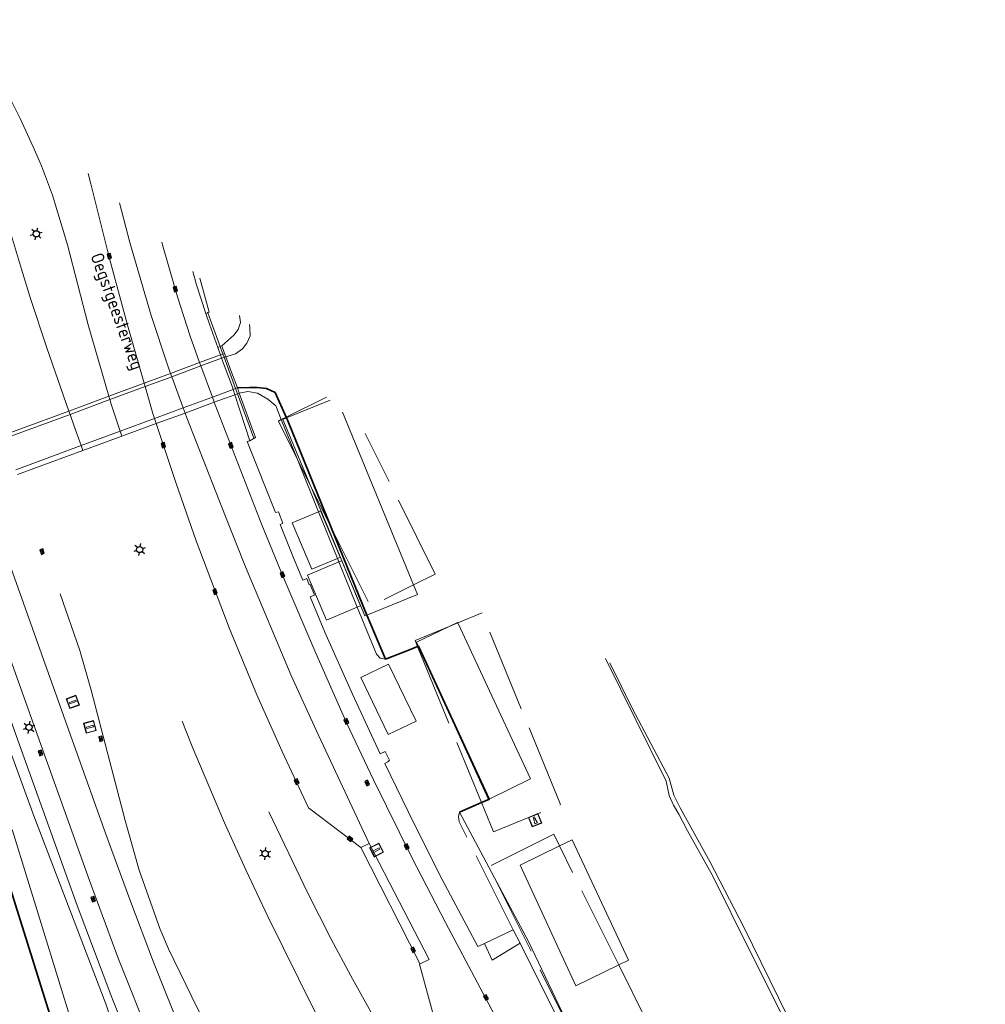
# Model space of a CAD drawing. Header units: metres. Extents: x 92877 to 94117, y 464509 to 465451.
# Tile 101 of 102: x 93459 to 93552, y 465333 to 465428. Entities that reach past the tile are written whole.
import ezdxf
from ezdxf.enums import TextEntityAlignment as Align

# ---------------------------------------------------------------- set-up
doc = ezdxf.new("R2010")
doc.units = ezdxf.units.M
doc.linetypes.add('IE-TERREINAFSCHEIDING', pattern=[10, 8, -2])
doc.layers.get('0').update_dxf_attribs({"linetype": 'CONTINUOUS'})
for name, color, linetype, lineweight in [('B-WE-BV-LEUNING-G', 252, 'BV-LEUNING', 18), ('B-WE-GK-BESCHOEIING-G', 252, 'GK-BESCHOEIING', 35), ('B-WE-GR-BEPLANTING_CULTUUR-G', 252, 'CONTINUOUS', 18), ('B-WE-IE-MEUBILAIR_WATERWEGMEUBILAIR_MEERPAAL-S', 252, 'CONTINUOUS', 18), ('B-WE-IE-TERREINAFSCHEIDING-G', 252, 'IE-TERREINAFSCHEIDING', 18), ('B-WE-IE-TERREINAFSCHEIDING_KUNSTMATIG_HEKWERK-G', 252, 'IE-TERREINAFSCHEIDING-KUNSTMATIG', 18), ('B-WE-KL-ET_LS_OV_LICHTMAST-S', 252, 'CONTINUOUS', 25), ('B-WE-KW-KUNSTWERK-GV', 252, 'CONTINUOUS', 18), ('B-WE-OG-TOPOGRAFIE_BEBOUWING_LUIFEL-GV', 252, 'CONTINUOUS', 18), ('B-WE-OG-TOPOGRAFIE_STRAATNAAM-T18', 7, 'CONTINUOUS', 18), ('B-WE-OG-TOPOGRAFIE_WATER-GV', 252, 'CONTINUOUS', 18), ('B-WE-OG-WATER_WOONBOOTLOCATIE-G', 252, 'CONTINUOUS', 18), ('B-WE-RI-HWA_KOLK-S', 252, 'CONTINUOUS', 25), ('B-WE-VH-VERHARDING-GV', 252, 'CONTINUOUS', 18), ('B-WE-VW-OV_DRAAGCONSTRUCTIE-S', 252, 'CONTINUOUS', 15)]:
    doc.layers.add(name, color=color, linetype=linetype, lineweight=lineweight)
doc.styles.get("Standard").update_dxf_attribs({"font": 'isocp.shx'})
doc.linetypes.add('BV-LEUNING', pattern='A,1,[69,NLCS.SHX,S=0.2,R=0,X=0,Y=0],1', length=2)
doc.linetypes.add('GK-BESCHOEIING', pattern='A,30,-5,[1,NLCS.SHX,S=1,R=0,X=0,Y=0],-5', length=40)
doc.linetypes.add('IE-TERREINAFSCHEIDING-KUNSTMATIG', pattern='A,4,[82,NLCS.SHX,S=0.75,R=90,X=0,Y=0],4,-2', length=10)

# ---------------------------------------------------------------- blocks, each defined once
blk = doc.blocks.new('Q_VERKEERSBORDPAAL')
for points in [[(-0.5, 0.5), (0.5, 0.5), (0.5, -0.5), (-0.5, -0.5)], [(-0.08, 0.333), (0.071, 0.333), (0.071, -0.329), (-0.08, -0.329)]]:
    blk.add_lwpolyline(points, close=True)
blk.add_lwpolyline([(-0.442, 0.464), (0.438, 0.464, -0.414214), (0.459, 0.442), (0.459, -0.437, -0.414214), (0.438, -0.459), (-0.442, -0.459, -0.414214), (-0.463, -0.437), (-0.463, 0.442), (-0.463, 0.444), (-0.463, 0.446), (-0.463, 0.448), (-0.462, 0.45), (-0.461, 0.451), (-0.46, 0.453), (-0.459, 0.455), (-0.458, 0.456), (-0.457, 0.457), (-0.456, 0.459), (-0.454, 0.46), (-0.453, 0.461), (-0.451, 0.462), (-0.449, 0.462), (-0.447, 0.463), (-0.446, 0.463), (-0.444, 0.464), (-0.442, 0.464)], format="xyb")
blk = doc.blocks.new('Q_LICHTMAST')
for points in [[(-0.26, 0.15), (-0.52, 0.3)], [(0, 0.3), (0, 0.6)], [(0.26, 0.15), (0.52, 0.3)], [(-0.26, -0.15), (-0.52, -0.3)], [(0, -0.3), (0, -0.6)], [(0.26, -0.15), (0.52, -0.3)]]:
    blk.add_lwpolyline(points)
blk.add_circle((0, 0), 0.3)
blk = doc.blocks.new('Q_MEERPAAL')
for points in [[(-0.5, 0.5), (0.5, 0.5), (0.5, -0.5), (-0.5, -0.5)], [(-0.076, 0.32), (0.068, 0.32), (0.068, 0.17), (-0.076, 0.17)]]:
    blk.add_lwpolyline(points, close=True)
blk.add_lwpolyline([(-0.442, 0.464), (0.438, 0.464, -0.414214), (0.459, 0.442), (0.459, -0.437, -0.414214), (0.438, -0.459), (-0.442, -0.459, -0.414214), (-0.463, -0.437), (-0.463, 0.442), (-0.463, 0.444), (-0.463, 0.446), (-0.463, 0.448), (-0.462, 0.45), (-0.461, 0.451), (-0.46, 0.453), (-0.459, 0.455), (-0.458, 0.456), (-0.457, 0.457), (-0.456, 0.459), (-0.454, 0.46), (-0.453, 0.461), (-0.451, 0.462), (-0.449, 0.462), (-0.447, 0.463), (-0.446, 0.463), (-0.444, 0.464), (-0.442, 0.464)], format="xyb")
for points in [[(-0.076, 0.124), (-0.136, -0.311)], [(-0.076, 0.124), (0.068, 0.124)], [(0.068, 0.124), (0.122, -0.311)], [(-0.136, -0.311), (0.122, -0.311)]]:
    blk.add_lwpolyline(points)
blk = doc.blocks.new('B-SRI-KOLK_COMBINATIE-SO')
for p, q in [((-1.125, 0), (1.125, 1.5)), ((1.125, 0), (-1.125, 1.5))]:
    blk.add_line(p, q)
at = {"flags": 128}
blk.add_lwpolyline([(-1.125, 0), (1.125, 0), (1.125, 1.5), (-1.125, 1.5)], close=True, dxfattribs=at)

msp = doc.modelspace()

# ---------------------------------------------------------------- linework, layer by layer
at = {"layer": 'B-WE-BV-LEUNING-G'}
for p, q in [((93477.239, 465400.034), (93477.216, 465400.097)), ((93478.445, 465396.754), (93477.239, 465400.034)), ((93478.708, 465396.039), (93478.445, 465396.754)), ((93478.708, 465396.038), (93478.708, 465396.039)), ((93478.826, 465395.718), (93478.708, 465396.038)), ((93479.936, 465392.7), (93478.826, 465395.718)), ((93480.121, 465392.196), (93479.936, 465392.7)), ((93481.702, 465387.897), (93480.121, 465392.196)), ((93480.121, 465392.196), (93480.121, 465392.196))]:
    msp.add_line(p, q, dxfattribs=at)
at = {"layer": 'B-WE-GK-BESCHOEIING-G'}
for p, q in [((93483.768, 465392.331), (93484.83, 465389.936)), ((93484.83, 465389.936), (93484.863, 465389.863)), ((93489.172, 465379.287), (93492.626, 465370.801)), ((93497.606, 465367.785), (93497.536, 465367.758)), ((93501.588, 465351.762), (93503.704, 465352.684))]:
    msp.add_line(p, q, dxfattribs=at)
at = {"layer": 'B-WE-GK-BESCHOEIING-G', "flags": 128}
for points in [[(93480.1, 465392.761), (93481.273, 465392.799), (93482.006, 465392.814), (93482.926, 465392.689), (93483.768, 465392.331)], [(93484.863, 465389.863), (93484.919, 465389.736), (93489.172, 465379.287)], [(93492.626, 465370.801), (93492.657, 465370.724), (93494.43, 465366.53)], [(93497.536, 465367.758), (93496.74, 465367.443), (93494.43, 465366.53)], [(93504.462, 465353.027), (93497.623, 465367.792), (93497.606, 465367.785)], [(93503.704, 465352.684), (93504.467, 465353.016), (93504.462, 465353.027)], [(93468.938, 465309.969), (93457.959, 465344.961), (93456.692, 465349.466), (93456.522, 465349.662), (93456.129, 465349.898), (93455.269, 465350.237), (93454.865, 465350.341), (93454.459, 465350.367), (93453.506, 465350.289), (93452.696, 465349.806)]]:
    msp.add_lwpolyline(points, dxfattribs=at)
at = {"layer": 'B-WE-GR-BEPLANTING_CULTUUR-G'}
for p, q in [((93477.239, 465400.034), (93477.056, 465399.966)), ((93477.371, 465400.082), (93477.239, 465400.034)), ((93520.201, 465313.615), (93507.436, 465339.088))]:
    msp.add_line(p, q, dxfattribs=at)
at = {"layer": 'B-WE-GR-BEPLANTING_CULTUUR-G', "flags": 128}
for points in [[(93478.608, 465396.815), (93479.773, 465397.861), (93480.181, 465398.396), (93480.391, 465399.077), (93480.323, 465399.764)], [(93451.49, 465376.827), (93453.599, 465370.073), (93460.405, 465351.389), (93467.371, 465333.236), (93471.145, 465321.778), (93474.094, 465312.18), (93476.86, 465304.128)], [(93516.133, 465366.184), (93518.298, 465361.745), (93521.868, 465355.045), (93522.297, 465353.413), (93522.933, 465352.176), (93525.814, 465346.941), (93529.076, 465340.645), (93534.956, 465328.691), (93540.627, 465317.937), (93544.378, 465310.093), (93549.729, 465299.303), (93552.426, 465294.003)], [(93451.871, 465353.506), (93453.176, 465353.201), (93456.153, 465351.973), (93457.381, 465351.085), (93458.373, 465349.989), (93464.171, 465331.158), (93471.04, 465311.388), (93474.414, 465302.303)]]:
    msp.add_lwpolyline(points, dxfattribs=at)
at = {"layer": 'B-WE-IE-TERREINAFSCHEIDING-G'}
for p, q in [((93478.202, 465396.664), (93478.445, 465396.754)), ((93478.445, 465396.754), (93478.608, 465396.815)), ((93478.871, 465396.099), (93478.608, 465396.815)), ((93484.83, 465389.936), (93484.348, 465389.696)), ((93485.905, 465385.858), (93484.348, 465389.696)), ((93487.958, 465380.795), (93485.905, 465385.858)), ((93485.905, 465385.858), (93487.205, 465383.242)), ((93487.205, 465383.242), (93489.172, 465379.287)), ((93489.785, 465376.289), (93487.958, 465380.795)), ((93489.924, 465375.948), (93489.785, 465376.289)), ((93491.695, 465371.579), (93489.924, 465375.948)), ((93497.132, 465373.717), (93499.238, 465374.764)), ((93501.424, 465370.051), (93500.582, 465369.706)), ((93497.536, 465367.758), (93503.704, 465352.684)), ((93516.975, 465336.989), (93511.25, 465348.503)), ((93519.597, 465331.715), (93516.975, 465336.989))]:
    msp.add_line(p, q, dxfattribs=at)
at = {"layer": 'B-WE-IE-TERREINAFSCHEIDING-G', "flags": 128}
for points in [[(93484.348, 465389.696), (93483.81, 465391.023), (93483.046, 465391.683), (93482.054, 465392.262), (93481.104, 465392.406), (93480.286, 465392.256)], [(93480.286, 465392.256), (93481.856, 465387.979), (93481.311, 465387.655)], [(93488.734, 465391.877), (93484.83, 465389.936)], [(93484.348, 465389.696), (93484.066, 465389.556), (93485.905, 465385.858)], [(93499.238, 465374.764), (93492.472, 465388.372)], [(93489.172, 465379.287), (93492.97, 465371.648), (93497.132, 465373.717)], [(93494.43, 465366.53), (93493.897, 465366.645), (93493.546, 465367.016), (93491.695, 465371.579)], [(93511.342, 465352.5), (93503.769, 465371.01), (93501.424, 465370.051)], [(93500.582, 465369.706), (93497.29, 465368.359), (93497.536, 465367.758)], [(93503.704, 465352.684), (93504.864, 465349.849), (93511.342, 465352.5)], [(93506.781, 465340.395), (93501.549, 465350.837), (93501.487, 465351.332), (93501.588, 465351.762)], [(93511.25, 465348.503), (93510.693, 465349.623), (93504.425, 465346.507), (93504.937, 465345.478)], [(93504.937, 465345.478), (93513.329, 465328.598), (93513.343, 465328.605)]]:
    msp.add_lwpolyline(points, dxfattribs=at)
at = {"layer": 'B-WE-IE-TERREINAFSCHEIDING_KUNSTMATIG_HEKWERK-G', "flags": 128}
msp.add_lwpolyline([(93477.371, 465400.082), (93476.471, 465403.376)], dxfattribs=at)
at = {"layer": 'B-WE-KW-KUNSTWERK-GV'}
for p, q in [((93478.462, 465395.947), (93476.45, 465395.202)), ((93478.582, 465395.628), (93476.565, 465394.882)), ((93478.708, 465396.039), (93478.462, 465395.947)), ((93478.462, 465395.947), (93478.708, 465396.038)), ((93478.826, 465395.718), (93478.582, 465395.628)), ((93478.871, 465396.099), (93478.708, 465396.039)), ((93478.708, 465396.038), (93478.871, 465396.099)), ((93478.989, 465395.779), (93478.826, 465395.718)), ((93478.989, 465395.779), (93478.871, 465396.099)), ((93478.989, 465395.779), (93479.479, 465394.449)), ((93476.45, 465395.202), (93473.646, 465394.164)), ((93476.565, 465394.882), (93473.762, 465393.845)), ((93471.093, 465393.218), (93473.646, 465394.164)), ((93473.762, 465393.845), (93471.187, 465392.891)), ((93480.1, 465392.761), (93479.479, 465394.449)), ((93471.093, 465393.218), (93467.688, 465391.957)), ((93471.187, 465392.891), (93467.782, 465391.631)), ((93477.685, 465391.869), (93479.704, 465392.615)), ((93479.704, 465392.615), (93479.936, 465392.7)), ((93479.936, 465392.7), (93480.1, 465392.761)), ((93480.286, 465392.256), (93480.1, 465392.761)), ((93463.814, 465390.522), (93467.688, 465391.957)), ((93474.86, 465390.827), (93477.685, 465391.869)), ((93477.87, 465391.369), (93479.869, 465392.103)), ((93480.121, 465392.196), (93479.869, 465392.103)), ((93479.869, 465392.103), (93480.121, 465392.196)), ((93480.286, 465392.256), (93480.121, 465392.196)), ((93480.121, 465392.196), (93480.286, 465392.256)), ((93467.782, 465391.631), (93463.925, 465390.204)), ((93472.1, 465389.808), (93474.86, 465390.827)), ((93477.87, 465391.369), (93475.041, 465390.33)), ((93463.814, 465390.522), (93457.486, 465388.179)), ((93463.925, 465390.204), (93457.598, 465387.862)), ((93468.765, 465388.577), (93472.1, 465389.808)), ((93475.041, 465390.33), (93472.265, 465389.311)), ((93472.265, 465389.311), (93468.927, 465388.085)), ((93464.988, 465387.183), (93468.765, 465388.577)), ((93468.927, 465388.085), (93465.158, 465386.702)), ((93458.677, 465384.854), (93464.988, 465387.183)), ((93465.158, 465386.702), (93458.845, 465384.384))]:
    msp.add_line(p, q, dxfattribs=at)
at = {"layer": 'B-WE-OG-TOPOGRAFIE_BEBOUWING_LUIFEL-GV'}
for p, q in [((93487.311, 465375.237), (93489.785, 465376.289)), ((93490.19, 465376.06), (93489.924, 465375.948))]:
    msp.add_line(p, q, dxfattribs=at)
at = {"layer": 'B-WE-OG-TOPOGRAFIE_BEBOUWING_LUIFEL-GV', "flags": 128}
for points in [[(93487.958, 465380.795), (93485.408, 465379.711), (93487.311, 465375.237)], [(93489.785, 465376.289), (93490.031, 465376.394), (93488.13, 465380.868), (93487.958, 465380.795)], [(93489.924, 465375.948), (93486.885, 465374.673), (93488.709, 465370.327), (93491.695, 465371.579)], [(93491.695, 465371.579), (93492.014, 465371.713), (93490.19, 465376.06)], [(93494.731, 465366.073), (93492.038, 465364.782), (93494.683, 465359.266), (93497.376, 465360.558), (93494.731, 465366.073)]]:
    msp.add_lwpolyline(points, dxfattribs=at)
at = {"layer": 'B-WE-OG-TOPOGRAFIE_WATER-GV'}
for p, q in [((93501.588, 465351.762), (93504.937, 465345.478)), ((93504.937, 465345.478), (93508.25, 465339.26)), ((93508.25, 465339.26), (93513.343, 465328.605))]:
    msp.add_line(p, q, dxfattribs=at)
at = {"layer": 'B-WE-OG-TOPOGRAFIE_WATER-GV', "flags": 128}
for points in [[(93481.261, 465398.884), (93481.294, 465398.616), (93481.344, 465397.803), (93481.032, 465397.086), (93480.595, 465396.54), (93479.925, 465396.041), (93478.989, 465395.779)], [(93550.252, 465297.426), (93546.768, 465304.125), (93541.804, 465314.525), (93533.29, 465331.112), (93529.616, 465338.413), (93526.055, 465345.626), (93523.616, 465349.97), (93522.787, 465351.58), (93522.287, 465352.443), (93521.846, 465353.363), (93521.555, 465354.765), (93515.691, 465366.599)]]:
    msp.add_lwpolyline(points, dxfattribs=at)
at = {"layer": 'B-WE-OG-WATER_WOONBOOTLOCATIE-G'}
for p, q in [((93487.205, 465383.242), (93492.431, 465370.721)), ((93492.431, 465370.721), (93492.626, 465370.801)), ((93497.426, 465368.178), (93500.582, 465369.706)), ((93497.606, 465367.785), (93497.426, 465368.178)), ((93507.445, 465346.628), (93511.25, 465348.503))]:
    msp.add_line(p, q, dxfattribs=at)
at = {"layer": 'B-WE-OG-WATER_WOONBOOTLOCATIE-G', "flags": 128}
for points in [[(93489.062, 465391.57), (93484.863, 465389.863)], [(93484.863, 465389.863), (93484.503, 465389.717), (93487.205, 465383.242)], [(93497.132, 465373.717), (93490.276, 465390.431)], [(93492.626, 465370.801), (93497.507, 465372.804), (93497.132, 465373.717)], [(93500.582, 465369.706), (93501.4, 465370.102), (93501.424, 465370.051)], [(93501.424, 465370.051), (93508.46, 465354.98), (93504.462, 465353.027)], [(93504.462, 465353.027), (93504.395, 465352.994), (93497.606, 465367.785)], [(93511.25, 465348.503), (93512.464, 465349.101), (93517.908, 465337.442), (93516.975, 465336.989)], [(93516.975, 465336.989), (93512.818, 465334.969), (93507.445, 465346.628)]]:
    msp.add_lwpolyline(points, dxfattribs=at)
at = {"layer": 'B-WE-VH-VERHARDING-GV'}
for p, q in [((93478.582, 465395.628), (93478.462, 465395.947)), ((93476.565, 465394.882), (93477.685, 465391.869)), ((93473.762, 465393.845), (93473.646, 465394.164)), ((93474.86, 465390.827), (93473.762, 465393.845)), ((93471.093, 465393.218), (93471.187, 465392.891)), ((93479.869, 465392.103), (93479.704, 465392.615)), ((93467.782, 465391.631), (93467.688, 465391.957)), ((93477.685, 465391.869), (93477.87, 465391.369)), ((93481.311, 465387.655), (93479.869, 465392.103)), ((93475.041, 465390.33), (93474.86, 465390.827)), ((93463.814, 465390.522), (93463.925, 465390.204)), ((93472.1, 465389.808), (93472.265, 465389.311)), ((93468.927, 465388.085), (93468.765, 465388.577)), ((93464.988, 465387.183), (93465.158, 465386.702)), ((93492.03, 465348.347), (93492.842, 465348.72)), ((93498.637, 465337.514), (93492.842, 465348.72)), ((93506.781, 465340.395), (93504.008, 465339.08)), ((93507.436, 465339.088), (93506.781, 465340.395)), ((93504.008, 465339.08), (93504.731, 465337.471)), ((93504.731, 465337.471), (93507.436, 465339.088)), ((93498.637, 465337.514), (93497.725, 465337.055))]:
    msp.add_line(p, q, dxfattribs=at)
at = {"layer": 'B-WE-VH-VERHARDING-GV', "flags": 128}
for points in [[(93449.839, 465428.349), (93450.675, 465425.582), (93451.009, 465424.643), (93455.957, 465413.709), (93457.425, 465409.969), (93458.368, 465407.122), (93459.218, 465404.248), (93460.106, 465401.392), (93461.684, 465396.636), (93463.814, 465390.522)], [(93467.688, 465391.957), (93465.69, 465398.863), (93463.669, 465406.599), (93462.237, 465411.401), (93461.162, 465414.215), (93460.367, 465416.061), (93459.102, 465418.784), (93458.296, 465420.419)], [(93465.688, 465413.487), (93465.921, 465412.496), (93467.747, 465405.268), (93469.435, 465398.954), (93471.093, 465393.218)], [(93473.646, 465394.164), (93473.382, 465394.89), (93471.76, 465399.749), (93469.689, 465406.816), (93468.712, 465410.652)], [(93472.784, 465406.833), (93472.911, 465406.371), (93474.298, 465401.555), (93475.54, 465397.752), (93476.45, 465395.202)], [(93477.056, 465399.966), (93476.154, 465402.727), (93475.781, 465404.023)], [(93478.202, 465396.664), (93477.396, 465398.924), (93477.056, 465399.966)], [(93478.462, 465395.947), (93478.392, 465396.133), (93478.202, 465396.664)], [(93479.704, 465392.615), (93479.631, 465392.839), (93478.582, 465395.628)], [(93476.45, 465395.202), (93476.536, 465394.961), (93476.565, 465394.882)], [(93471.187, 465392.891), (93471.935, 465390.304), (93472.1, 465389.808)], [(93468.765, 465388.577), (93467.912, 465391.182), (93467.782, 465391.631)], [(93507.525, 465327.379), (93500.234, 465341.097), (93497.001, 465347.307), (93493.254, 465354.895), (93490.702, 465360.324), (93487.677, 465367.132), (93484.528, 465374.497), (93482.475, 465379.539), (93477.956, 465391.139), (93477.87, 465391.369)], [(93463.925, 465390.204), (93464.32, 465389.07), (93464.988, 465387.183)], [(93492.842, 465348.72), (93487.71, 465359.675), (93485.297, 465364.969), (93480.885, 465375.479), (93478.946, 465380.322), (93475.204, 465389.881), (93475.041, 465390.33)], [(93472.265, 465389.311), (93474.153, 465383.63), (93476.121, 465377.973), (93479.322, 465369.563), (93481.994, 465363.086), (93484.448, 465357.621), (93486.983, 465352.183), (93492.03, 465348.347)], [(93504.008, 465339.08), (93503.362, 465338.778), (93499.91, 465345.257), (93497.181, 465350.702), (93494.368, 465356.462), (93494.64, 465356.609), (93494.798, 465356.795), (93494.396, 465357.611), (93493.915, 465357.406), (93491.247, 465363.153), (93488.545, 465369.143), (93487.129, 465372.558), (93487.572, 465372.746), (93487.132, 465373.759), (93487.057, 465373.721), (93486.827, 465374.335), (93486.441, 465374.185), (93485.52, 465376.334), (93484.226, 465379.563), (93484.5, 465379.681), (93484.076, 465380.799), (93483.802, 465380.71), (93481.057, 465387.588), (93481.311, 465387.655)], [(93452.583, 465382.084), (93460.807, 465359.12), (93465.805, 465345.141), (93468.577, 465337.636), (93471.769, 465329.674), (93473.534, 465325.637), (93475.637, 465321.102), (93476.982, 465318.427), (93482.681, 465307.873)], [(93456.754, 465379.347), (93457.127, 465378.301), (93461.157, 465367.061), (93467.39, 465349.645), (93469.703, 465343.304), (93471.977, 465337.246), (93474.304, 465331.451), (93476.884, 465325.508), (93479.629, 465320.016), (93483.396, 465312.786)], [(93451.729, 465377.305), (93452.168, 465377.453), (93459.025, 465358.261), (93464.606, 465342.737), (93467.977, 465333.841), (93469.452, 465330.147), (93471.211, 465325.998), (93473.062, 465321.968), (93474.925, 465318.182), (93476.923, 465314.386), (93480.703, 465307.444)], [(93486.263, 465314.41), (93483.803, 465318.681), (93479.729, 465326.159), (93476.249, 465332.796), (93473.441, 465338.561), (93472.616, 465340.504), (93470.597, 465346.156), (93469.259, 465350.962), (93465.972, 465363.564), (93464.868, 465367.39), (93462.976, 465372.854)], [(93474.754, 465360.563), (93475.723, 465358.097), (93478.856, 465350.727), (93480.922, 465346.182), (93483.049, 465341.662), (93487.485, 465332.698), (93489.798, 465328.268), (93491.267, 465325.649), (93494.842, 465319.499)], [(93498.708, 465321.793), (93495.917, 465327.235), (93491.059, 465335.957), (93489.181, 465339.49), (93486.9, 465343.94), (93483.155, 465351.797)], [(93492.03, 465348.347), (93497.672, 465337.249), (93497.725, 465337.055)], [(93497.725, 465337.055), (93500.659, 465326.304), (93502.152, 465323.799)]]:
    msp.add_lwpolyline(points, dxfattribs=at)

# ---------------------------------------------------------------- block references
at = {"layer": 'B-WE-IE-MEUBILAIR_WATERWEGMEUBILAIR_MEERPAAL-S', "rotation": 22}
msp.add_blockref('Q_MEERPAAL', (93508.89, 465350.98), dxfattribs=at)
at = {"layer": 'B-WE-KL-ET_LS_OV_LICHTMAST-S'}
for p, rotation in [((93460.654, 465407.655), 106), ((93470.66, 465377.141), 110), ((93459.952, 465359.952), 110), ((93482.79, 465347.75), 115)]:
    msp.add_blockref('Q_LICHTMAST', p, dxfattribs=dict(at, rotation=rotation))
at = {"layer": 'B-WE-RI-HWA_KOLK-S'}
for p, xscale, yscale, zscale, rotation in [((93467.865, 465405.538), 0.2, 0.2, 0.2, 104), ((93474.24, 465402.353), 0.2000000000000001, 0.2000000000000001, 0.2000000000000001, 106), ((93473.077, 465387.271), 0.2, 0.2, 0.2, 108), ((93479.609, 465387.26), 0.1999999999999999, 0.1999999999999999, 0.1999999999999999, 111), ((93461.357, 465376.99), 0.2, 0.2, 0.2, 110), ((93484.593, 465374.77), 0.2000000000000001, 0.2000000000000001, 0.2000000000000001, 112), ((93478.08, 465373.127), 0.1999999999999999, 0.1999999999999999, 0.1999999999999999, 111), ((93490.773, 465360.606), 0.2, 0.2, 0.2, 114), ((93467.043, 465358.888), 0.2, 0.2, 0.2, 105), ((93461.21, 465357.533), 0.2, 0.2, 0.2, 110), ((93485.97, 465354.772), 0.2, 0.2, 0.2, 115), ((93492.789, 465354.64), 0.2000000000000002, 0.2000000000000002, 0.2000000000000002, 116), ((93491.084, 465349.297), 0.2, 0.2, 0.2, 143), ((93496.611, 465348.496), 0.2000000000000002, 0.2000000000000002, 0.2000000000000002, 116), ((93466.304, 465343.412), 0.2, 0.2, 0.2, 110), ((93497.234, 465338.527), 0.2, 0.2, 0.2, 117), ((93504.274, 465333.922), 0.2, 0.2, 0.2, 118)]:
    msp.add_blockref('B-SRI-KOLK_COMBINATIE-SO', p, dxfattribs=dict(at, xscale=xscale, yscale=yscale, zscale=zscale, rotation=rotation))
at = {"layer": 'B-WE-VW-OV_DRAAGCONSTRUCTIE-S'}
for p, rotation in [((93464.192, 465362.413), 110), ((93465.846, 465360.001), 105), ((93493.561, 465348.096), 117)]:
    msp.add_blockref('Q_VERKEERSBORDPAAL', p, dxfattribs=dict(at, rotation=rotation))

# ---------------------------------------------------------------- texts
at = {"layer": 'B-WE-OG-TOPOGRAFIE_STRAATNAAM-T18'}
msp.add_text('Oegstgeesterweg', height=1.25, rotation=-70, dxfattribs=at).set_placement((93468.316, 465400.104), align=Align.MIDDLE)

doc.saveas('drawing.dxf')
